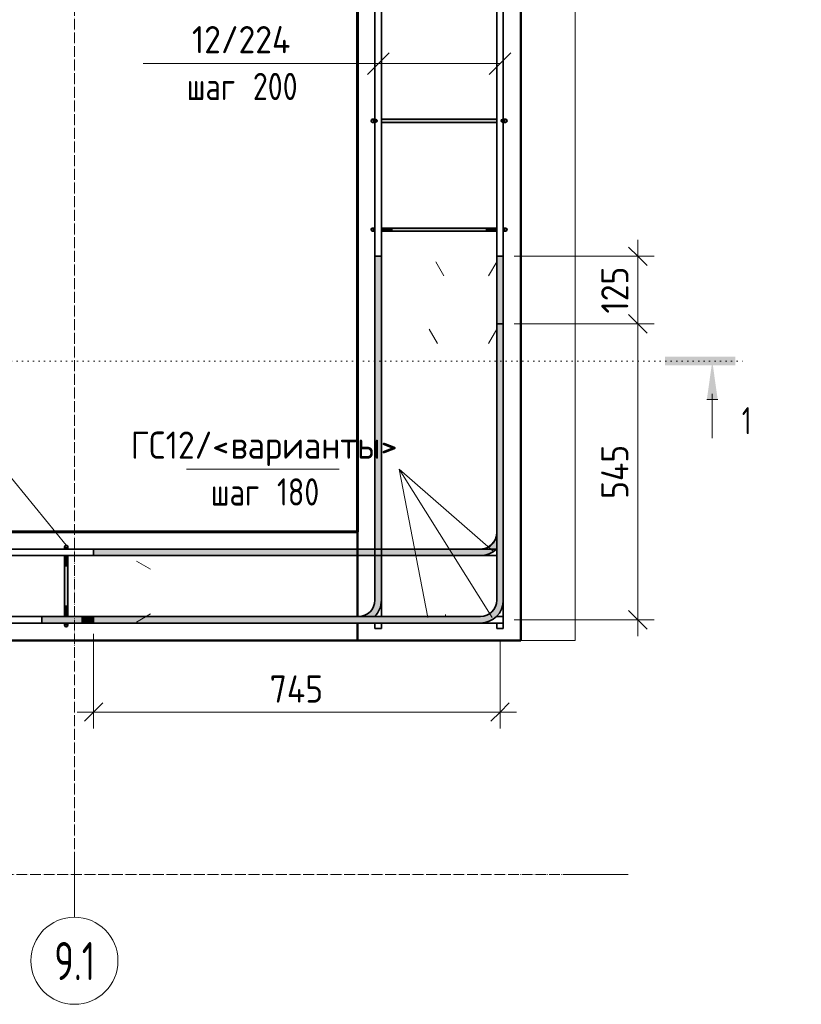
# Model space of a CAD drawing. Header units: millimetres. Extents: x 20745 to 44684, y -2139 to 75713.
# Tile 19 of 28: x 23899 to 25336, y 72157 to 73966. Entities that reach past the tile are written whole.
import ezdxf

# ---------------------------------------------------------------- set-up
doc = ezdxf.new("R2010")
doc.units = ezdxf.units.MM
doc.linetypes.add('02 Штрихпунктирная _20 мм_', pattern=[25, 20, -2.5, 0, -2.5])
doc.linetypes.add('04 Пунктир 10мм', pattern=[10, 0, -10])
for name, color, linetype, lineweight in [('AA_Dim', 7, 'Continuous', 9), ('AA_Dim-20', 7, 'Continuous', 9), ('AA_Linii', 7, 'Continuous', 9), ('AA_Oformlenie', 7, 'Continuous', 9), ('AA_Razrez', 7, 'Continuous', 9), ('AA_Vinoska', 7, 'Continuous', 9), ('AF_Element', 7, 'Continuous', 60), ('AF_Element_Опалубка', 7, 'Continuous', 20), ('AF_Stena_Опалубка', 7, 'Continuous', 20), ('KR_Armatura', 7, 'Continuous', 20), ('KR_Armatura_Tonkie', 7, 'Continuous', 20), ('KR_Fundament', 7, 'Continuous', 20), ('Оси', 7, 'Continuous', 9)]:
    doc.layers.add(name, color=color, linetype=linetype, lineweight=lineweight)
doc.styles.add('ISOCPEUR', font='isocpeur.ttf', dxfattribs={"width": 0.7, "height": 70})
doc.styles.add('ISOCPEUR_1', font='isocpeur.ttf', dxfattribs={"width": 0.7, "height": 50})
doc.styles.add('ISOCPEUR_2', font='isocpeur.ttf', dxfattribs={"width": 0.9, "height": 50})
doc.styles.add('ISOCPEUR_3', font='isocpeur.ttf', dxfattribs={"width": 0.8, "height": 50})
doc.dimstyles.new('05_Округл_5мм__прозр_', dxfattribs={"dimscale": 304.8, "dimtxt": 49.799059, "dimasz": 0.111549, "dimexe": 0.098425, "dimexo": 0.065617, "dimgap": 0.006562, "dimtad": 1, "dimdec": 0, "dimrnd": 5, "dimdsep": 46, "dimtxsty": 'ISOCPEUR_2', "dimblk1": 'OBLIQUE', "dimblk2": 'OBLIQUE', "dimsah": 1, "dimcen": 0.09, "dimdle": 0.098425, "dimazin": 0, "dimtfac": 1, "dimtdec": 4, "dimtix": 1, "dimtmove": 0, "dimatfit": 3, "dimfxl": 1, "dimtvp": 1, "dimtolj": 1, "dimtzin": 0, "dimlwd": 18, "dimlwe": 18, "dimarcsym": 2})

# ---------------------------------------------------------------- blocks, each defined once
blk = doc.blocks.new('Лестница тип 2 ед2 - Лестница тип 2 ед1-3683842-Арм_КР_-0_100_1 этаж копия 2')
at = {"layer": 'AF_Element'}
for p, q in [((24520.1, 73025), (24520.1, 74915)), ((23320.1, 73025), (24520.1, 73025))]:
    blk.add_line(p, q, dxfattribs=at)
blk = doc.blocks.new('079_Засечки _ЭлУзла_ - d12 А240-3769660-Арм_КР_-0_100_1 этаж копия 2')
at = {"layer": 'AA_Oformlenie'}
for p, q in [((0, 0), (15, -26)), ((112, 0), (97, -26))]:
    blk.add_line(p, q, dxfattribs=at)
blk = doc.blocks.new('079_Засечки _ЭлУзла_ - d12 А240-3772381-Арм_КР_-0_100_1 этаж копия 2')
at = {"layer": 'AA_Oformlenie'}
for p, q in [((0, 0), (15, 26)), ((124, 0), (109, 26))]:
    blk.add_line(p, q, dxfattribs=at)
blk = doc.blocks.new('Ось сетки - d_4мм-2765513-Арм_КР_-0_100_1 этаж копия 2')
at = {"layer": 'Оси'}
for start, end in [(360, 180), (360, 180), (180, 360), (180, 360)]:
    blk.add_arc((0, 0), 4, start, end, dxfattribs=at)
blk = doc.blocks.new('Разрез - Номер узла_ сзади-394133-Арм_КР_-0_100_1 этаж копия 2')
at = {"layer": 'AA_Razrez'}
for points in [[(7.329, 0.404), (7.329, -0.394), (0.873, -0.394), (0.873, 0.404)], [(3.497, -3.533), (2.503, -3.533), (3, 0)]]:
    blk.add_hatch(color=256, dxfattribs=at).paths.add_polyline_path(points)
for p, q in [((2.503, -3.533), (3.497, -3.533)), ((3, -3), (3, -7.096))]:
    blk.add_line(p, q, dxfattribs=at)
blk = doc.blocks.new('042_М_Арматуры - Диам длина поз _ Шаг-2260295-Арм_КР_-0_100_1 этаж копия 2')
at = {"layer": 'AA_Vinoska'}
blk.add_line((-7, 0), (7, 0), dxfattribs=at)
blk = doc.blocks.new('042_М_Арматуры - Диам длина поз _ Комментарий _засечки_-3840671-Арм_КР_-0_100_1 этаж копия 2')
at = {"layer": 'AA_Vinoska'}
blk.add_line((-9, 0), (9, 0), dxfattribs=at)
blk = doc.blocks.new('DIMBLOCK17-Арм_КР_-0_100_1 этаж копия 2')
at = {"layer": 'AA_Dim-20', "lineweight": 30}
for p, q in [((25035.3, 73407), (25018.3, 73424)), ((25035.3, 73407), (25052.3, 73390)), ((25035.3, 72863), (25018.3, 72880)), ((25035.3, 72863), (25052.3, 72846))]:
    blk.add_line(p, q, dxfattribs=at)
at = {"layer": 'AA_Dim-20', "lineweight": 18}
for p, q in [((24808.1, 73407), (25065.3, 73407)), ((25035.3, 73407), (24808.1, 73407)), ((25035.3, 72833), (25035.3, 73407)), ((24808.1, 72863), (25065.3, 72863)), ((25035.3, 72863), (24808.1, 72863))]:
    blk.add_line(p, q, dxfattribs=at)
at = {"layer": 'AA_Dim-20', "color": 0, "lineweight": 18, "insert": (24968, 73085.2), "char_height": 50, "width": 119.518, "attachment_point": 1, "rotation": 90, "line_spacing_factor": 1.149209, "style": 'ISOCPEUR_2'}
blk.add_mtext('545', dxfattribs=at)
blk = doc.blocks.new('_Oblique')
at = {"color": 0, "linetype": 'ByBlock', "lineweight": -2}
blk.add_line((-0.5, -0.5), (0.5, 0.5), dxfattribs=at)
blk = doc.blocks.new('DIMBLOCK18-Арм_КР_-0_100_1 этаж копия 2')
at = {"layer": 'AA_Dim-20', "lineweight": 30}
for p, q in [((25035.3, 73531), (25018.3, 73548)), ((25035.3, 73531), (25052.3, 73514)), ((25035.3, 73407), (25018.3, 73424)), ((25035.3, 73407), (25052.3, 73390))]:
    blk.add_line(p, q, dxfattribs=at)
at = {"layer": 'AA_Dim-20', "lineweight": 18}
for p, q in [((25035.3, 73407), (25035.3, 73561)), ((24808.1, 73531), (25065.3, 73531)), ((25035.3, 73531), (24808.1, 73531)), ((24808.1, 73407), (25065.3, 73407)), ((25035.3, 73407), (24808.1, 73407))]:
    blk.add_line(p, q, dxfattribs=at)
at = {"layer": 'AA_Dim-20', "color": 0, "lineweight": 18, "insert": (24968, 73425.9), "char_height": 50, "width": 103.429, "attachment_point": 1, "rotation": 90, "line_spacing_factor": 1.149209, "style": 'ISOCPEUR_2'}
blk.add_mtext('125', dxfattribs=at)
blk = doc.blocks.new('DIMBLOCK19-Арм_КР_-0_100_1 этаж копия 2')
at = {"layer": 'AA_Dim-20', "lineweight": 18}
for p, q in [((24035.3, 72837), (24035.3, 72663.6)), ((24035.3, 72693.6), (24035.3, 72837)), ((24782.1, 72827), (24782.1, 72663.6)), ((24782.1, 72693.6), (24782.1, 72827)), ((24005.3, 72693.6), (24812.1, 72693.6))]:
    blk.add_line(p, q, dxfattribs=at)
at = {"layer": 'AA_Dim-20', "lineweight": 30}
for p, q in [((24035.3, 72693.6), (24052.3, 72710.6)), ((24782.1, 72693.6), (24799.1, 72710.6)), ((24035.3, 72693.6), (24018.3, 72676.6)), ((24782.1, 72693.6), (24765.1, 72676.6))]:
    blk.add_line(p, q, dxfattribs=at)
at = {"layer": 'AA_Dim-20', "color": 0, "lineweight": 18, "insert": (24358.9, 72760.9), "char_height": 50, "width": 119.518, "attachment_point": 1, "line_spacing_factor": 1.149209, "style": 'ISOCPEUR_2'}
blk.add_mtext('745', dxfattribs=at)

msp = doc.modelspace()

# ---------------------------------------------------------------- hatches: boundary and pattern name
at = {"layer": 'KR_Armatura'}
h = msp.add_hatch(color=256, dxfattribs=at)
edge = h.paths.add_edge_path()
edge.add_arc((24553.7513, 73780), 3, 0, 360)
for points in [[(24553.7513, 73777), (24556.7513, 73780), (24553.7513, 73783), (24550.7513, 73780)], [(24786.3719, 73777), (24789.3719, 73780), (24786.3719, 73783), (24783.3719, 73780)]]:
    msp.add_hatch(color=256, dxfattribs=at).paths.add_polyline_path(points)
h = msp.add_hatch(color=256, dxfattribs=at)
edge = h.paths.add_edge_path()
edge.add_arc((24786.3719, 73780), 3, 0, 360)
at = {"layer": 'KR_Armatura_Tonkie'}
for points in [[(24547.2852, 73777.1022), (24548.0616, 73783), (24546.5616, 73782.5981), (24545.4635, 73781.5), (24545.0616, 73780), (24545.4635, 73778.5), (24546.5616, 73777.4019)], [(24553.7513, 73777), (24553.7513, 73783), (24548.0616, 73783), (24548.5606, 73777)], [(24672.0211, 73777), (24776.0616, 73777), (24776.0616, 73783), (24564.0616, 73783), (24564.0616, 73777)], [(24791.5627, 73777), (24792.0616, 73783), (24786.3719, 73783), (24786.3719, 73777)], [(24792.8381, 73777.1022), (24793.5616, 73777.4019), (24794.6597, 73778.5), (24795.0616, 73780), (24794.6597, 73781.5), (24793.5616, 73782.5981), (24792.0616, 73783)], [(24548.5606, 73777), (24548.0616, 73780.7765), (24548.0616, 73777)], [(24792.0616, 73777), (24791.8767, 73780.7765), (24791.5627, 73777)], [(24547.2852, 73577.1022), (24548.0616, 73583), (24546.5616, 73582.5981), (24545.4635, 73581.5), (24545.0616, 73580), (24545.4635, 73578.5), (24546.5616, 73577.4019)], [(24547.2852, 73577.1022), (24548.0616, 73583), (24546.5616, 73582.5981), (24545.4635, 73581.5), (24545.0616, 73580), (24545.4635, 73578.5), (24546.5616, 73577.4019)], [(24548.0616, 73577), (24552.0616, 73577), (24552.0616, 73583), (24548.0616, 73583), (24548.0616, 73577.1022)], [(24583.0749, 73577), (24583.0749, 73583), (24564.0616, 73583), (24564.0616, 73577)], [(24672.0211, 73577), (24757.0483, 73577), (24757.0483, 73583), (24583.0749, 73583), (24583.0749, 73577)], [(24776.0616, 73577), (24776.0616, 73583), (24757.0483, 73583), (24757.0483, 73577)], [(24792.0616, 73577), (24792.0616, 73583), (24788.0616, 73583), (24788.0616, 73577), (24788.9862, 73577)], [(24792.8381, 73577.1022), (24793.5616, 73577.4019), (24794.6597, 73578.5), (24795.0616, 73580), (24794.6597, 73581.5), (24793.5616, 73582.5981), (24792.0616, 73583)], [(24792.8381, 73577.1022), (24793.5616, 73577.4019), (24794.6597, 73578.5), (24795.0616, 73580), (24794.6597, 73581.5), (24793.5616, 73582.5981), (24792.0616, 73583)], [(24564.0616, 72899), (24564.0616, 73531), (24552.0616, 73531), (24552.0616, 72899)], [(24788.0616, 73407), (24788.0616, 73531), (24776.0616, 73531), (24776.0616, 73407)], [(24788.0616, 72899), (24788.0616, 73407), (24776.0616, 73407), (24776.0616, 72899)], [(24746.0616, 72981), (24756.932, 72982.4311), (24767.0616, 72986.6269), (24776.0616, 72993.6945), (24776.0616, 73023), (24775.0394, 73015.2354), (24772.0424, 73008), (24767.2748, 73001.7868), (24761.0616, 72997.0192), (24753.8262, 72994.0222), (24746.0616, 72993)], [(23982.8111, 72993), (23988.0639, 72993), (23988.0639, 72997), (23982.0639, 72997), (23982.0639, 72993)], [(23988.0639, 72997), (23987.6619, 72998.5), (23986.0174, 72999.8244), (23985.0639, 73000), (23983.5639, 72999.5981), (23982.4658, 72998.5), (23982.1661, 72997.7765), (23986.0174, 72997.2694)], [(23988.0639, 72997), (23987.6619, 72998.5), (23986.0174, 72999.8244), (23985.0639, 73000), (23983.5639, 72999.5981), (23982.4658, 72998.5), (23982.1661, 72997.7765), (23986.0174, 72997.2694)], [(24034.9035, 72981), (24746.0616, 72981), (24746.0616, 72993), (24034.9035, 72993)], [(23982.0639, 72961.9867), (23988.0639, 72961.9867), (23988.0639, 72981), (23982.0639, 72981)], [(23988.0639, 72888.0133), (23988.0639, 72961.9867), (23982.0639, 72961.9867), (23982.0639, 72888.0133), (23986.0174, 72888.0133)], [(24539.3821, 72869), (24551.3672, 72869), (24551.7601, 72869.3015), (24558.4347, 72878), (24562.6305, 72888.1296), (24564.0616, 72899), (24552.0616, 72899), (24551.0394, 72891.2354), (24548.0424, 72884), (24543.2748, 72877.7868), (24537.0616, 72873.0192), (24529.8262, 72870.0222), (24522.0616, 72869), (24531.6557, 72869)], [(24746.0616, 72857), (24756.932, 72858.4311), (24767.0616, 72862.6269), (24775.7601, 72869.3015), (24782.4347, 72878), (24786.6305, 72888.1296), (24788.0616, 72899), (24776.0616, 72899), (24775.0394, 72891.2354), (24772.0424, 72884), (24767.2748, 72877.7868), (24761.0616, 72873.0192), (24753.8262, 72870.0222), (24746.0616, 72869)], [(23982.0639, 72869), (23988.0639, 72869), (23988.0639, 72888.0133), (23982.0639, 72888.0133)], [(23986.0174, 72857), (24014.0639, 72857), (24014.0639, 72869), (23940.4179, 72869), (23940.4179, 72857)], [(24014.0639, 72857), (24035.2699, 72857), (24035.2699, 72869), (24014.0639, 72869)], [(24035.2699, 72857), (24746.0616, 72857), (24746.0616, 72869), (24035.2699, 72869)], [(23988.0639, 72853), (23988.0639, 72857), (23982.0639, 72857), (23982.1661, 72853), (23986.0174, 72853)], [(23985.0639, 72850), (23986.5639, 72850.4019), (23987.6619, 72851.5), (23988.0639, 72853), (23982.1661, 72852.2235), (23982.4658, 72851.5), (23983.5639, 72850.4019), (23984.2874, 72850.1022)], [(23985.0639, 72850), (23986.5639, 72850.4019), (23987.6619, 72851.5), (23988.0639, 72853), (23982.1661, 72852.2235), (23982.4658, 72851.5), (23983.5639, 72850.4019), (23984.2874, 72850.1022)]]:
    msp.add_hatch(color=256, dxfattribs=at).paths.add_polyline_path(points)

# ---------------------------------------------------------------- linework, layer by layer
at = {"layer": 'AA_Linii'}
for p, q in [((24682.0616, 72871), (24682.0616, 72873)), ((24758.0616, 72871), (24758.0616, 72873))]:
    msp.add_line(p, q, dxfattribs=at)
at = {"layer": 'AA_Razrez', "linetype": '04 Пунктир 10мм'}
msp.add_line((21117.2317, 73338.4996), (25232.1429, 73338.4996), dxfattribs=at)
at = {"layer": 'AA_Vinoska'}
for p, q in [((24558.6801, 73885), (24578.6801, 73905)), ((24782.0616, 73885), (24802.0616, 73905)), ((24782.0616, 73885), (24486.2021, 73885)), ((24558.6801, 73885), (24486.2021, 73885)), ((24558.6801, 73885), (24538.6801, 73865)), ((24782.0616, 73885), (24762.0616, 73865)), ((23985.0639, 73000), (23870.7491, 73139.9284)), ((24649.5539, 72867.3103), (24596.5049, 73139.9284)), ((24767.7513, 72867.4004), (24596.5049, 73139.9284)), ((24769.7771, 72989.0427), (24596.5049, 73139.9284))]:
    msp.add_line(p, q, dxfattribs=at)
at = {"layer": 'AF_Stena_Опалубка', "color": 5, "lineweight": 50}
for p, q in [((24820.0616, 72825), (24820.0616, 75115)), ((24520.0616, 75071), (24520.0616, 72869)), ((24520.0616, 73025), (23320.0616, 73025)), ((24520.0616, 72869), (24520.0616, 73025)), ((24520.0616, 72825), (24520.0616, 72857)), ((24520.0616, 72857), (24520.0616, 72825)), ((21430.0616, 72825), (24520.0616, 72825)), ((24520.0616, 72825), (24820.0616, 72825))]:
    msp.add_line(p, q, dxfattribs=at)
at = {"layer": 'KR_Armatura'}
for p, q in [((24548.0616, 73783), (24553.7513, 73783)), ((24553.7513, 73783), (24550.7513, 73780)), ((24556.7513, 73780), (24553.7513, 73783)), ((24786.3719, 73783), (24783.3719, 73780)), ((24786.3719, 73783), (24792.0616, 73783)), ((24789.3719, 73780), (24786.3719, 73783)), ((24549.2283, 73777), (24553.7513, 73777)), ((24550.7513, 73780), (24553.7513, 73777)), ((24553.7513, 73777), (24556.7513, 73780)), ((24783.3719, 73780), (24786.3719, 73777)), ((24786.3719, 73777), (24789.3719, 73780)), ((24786.3719, 73777), (24790.8949, 73777))]:
    msp.add_line(p, q, dxfattribs=at)
for centre in [(24553.7513, 73780), (24786.3719, 73780)]:
    msp.add_circle(centre, 3, dxfattribs=at)
for centre, start, end in [((24548.0616, 73780), 90, 270), ((24792.0616, 73780), 270, 90)]:
    msp.add_arc(centre, 3, start, end, dxfattribs=at)
at = {"layer": 'KR_Armatura_Tonkie', "lineweight": 35}
for p, q in [((24564.0616, 72993), (24564.0616, 74947)), ((24776.0616, 73023), (24776.0616, 74917)), ((24552.0616, 73783), (24552.0616, 74177)), ((24788.0616, 73783), (24788.0616, 74177)), ((24552.0616, 73783), (24552.0616, 73977)), ((24552.0616, 73783), (24552.0616, 73977)), ((24564.0616, 73783), (24564.0616, 73977)), ((24564.0616, 73783), (24564.0616, 73977)), ((24776.0616, 73783), (24776.0616, 73977)), ((24776.0616, 73783), (24776.0616, 73977)), ((24788.0616, 73783), (24788.0616, 73977)), ((24788.0616, 73783), (24788.0616, 73977)), ((24548.0616, 73783), (24551.8975, 73783)), ((24776.0616, 73783), (24564.0616, 73783)), ((24564.0616, 73783), (24583.0749, 73783)), ((24756.9987, 73783), (24583.1245, 73783)), ((24757.0483, 73783), (24776.0616, 73783)), ((24788.2257, 73783), (24792.0616, 73783)), ((24548.0616, 73777), (24551.8975, 73777)), ((24552.0616, 72993), (24552.0616, 73777)), ((24552.0616, 73583), (24552.0616, 73777)), ((24552.0616, 73583), (24552.0616, 73777)), ((24564.0616, 73583), (24564.0616, 73777)), ((24564.0616, 73583), (24564.0616, 73777)), ((24776.0616, 73777), (24564.0616, 73777)), ((24564.0616, 73777), (24583.0749, 73777)), ((24756.9987, 73777), (24583.1245, 73777)), ((24757.0483, 73777), (24776.0616, 73777)), ((24776.0616, 73583), (24776.0616, 73777)), ((24776.0616, 73583), (24776.0616, 73777)), ((24788.0616, 72847), (24788.0616, 73777)), ((24788.0616, 73583), (24788.0616, 73777)), ((24788.0616, 73583), (24788.0616, 73777)), ((24788.2257, 73777), (24792.0616, 73777)), ((24548.0616, 73583), (24551.8975, 73583)), ((24564.0616, 73583), (24583.0749, 73583)), ((24583.0749, 73577), (24583.0749, 73583)), ((24756.9987, 73583), (24583.1245, 73583)), ((24757.0483, 73583), (24776.0616, 73583)), ((24757.0483, 73577), (24757.0483, 73583)), ((24788.2257, 73583), (24792.0616, 73583)), ((24548.0616, 73577), (24551.8975, 73577)), ((24552.0616, 72993), (24552.0616, 73577)), ((24552.0616, 72993), (24552.0616, 73577)), ((24564.0616, 72993), (24564.0616, 73577)), ((24564.0616, 72993), (24564.0616, 73577)), ((24564.0616, 73577), (24583.0749, 73577)), ((24756.9987, 73577), (24583.1245, 73577)), ((24757.0483, 73577), (24776.0616, 73577)), ((24776.0616, 73023), (24776.0616, 73577)), ((24776.0616, 73023), (24776.0616, 73577)), ((24788.0616, 72847), (24788.0616, 73577)), ((24788.0616, 72847), (24788.0616, 73577)), ((24788.2257, 73577), (24792.0616, 73577)), ((24564.0616, 73531), (24552.0616, 73531)), ((24552.0616, 72899), (24552.0616, 73531)), ((24552.0616, 72993), (24552.0616, 73531)), ((24564.0616, 72899), (24564.0616, 73531)), ((24564.0616, 72993), (24564.0616, 73531)), ((24776.0616, 73531), (24776.0616, 73023)), ((24776.0616, 73531), (24788.0616, 73531)), ((24776.0616, 73531), (24776.0616, 73023)), ((24788.0616, 73531), (24788.0616, 73023)), ((24788.0616, 73531), (24788.0616, 73023)), ((24776.0616, 73407), (24776.0616, 72899)), ((24776.0616, 73407), (24788.0616, 73407)), ((24776.0616, 73407), (24776.0616, 72899)), ((24776.0616, 73407), (24788.0616, 73407)), ((24788.0616, 73407), (24788.0616, 72899)), ((24788.0616, 73407), (24788.0616, 72899)), ((21474.0616, 72993), (24776.0616, 72993)), ((23788.0639, 72993), (23982.0639, 72993)), ((23982.0639, 72997), (23982.0639, 72993.1641)), ((23988.0639, 72997), (23988.0639, 72993.1641)), ((23988.0639, 72993), (24552.0616, 72993)), ((24552.0616, 72993), (24014.0639, 72993)), ((24746.0616, 72993), (24034.9035, 72993)), ((24034.9035, 72993), (24034.9035, 72981)), ((24564.0616, 72993), (24746.0616, 72993)), ((24746.0616, 72993), (24564.0616, 72993)), ((24775.3672, 72993), (24776.0616, 72993)), ((24776.0616, 72993), (24776.0616, 72993.6945)), ((24776.0616, 72993), (24776.0616, 72993.6945)), ((24776.0616, 72993), (24776.0616, 72993.6945)), ((24788.0616, 72981), (24788.0616, 72993)), ((24788.0616, 72981), (24788.0616, 72993)), ((21474.0616, 72981), (24776.0616, 72981)), ((23788.0639, 72981), (23982.0639, 72981)), ((23982.0639, 72981), (23982.0639, 72961.9867)), ((23988.0639, 72981), (23988.0639, 72961.9867)), ((23988.0639, 72981), (24552.0616, 72981)), ((24552.0616, 72981), (24014.0639, 72981)), ((24746.0616, 72981), (24034.9035, 72981)), ((24552.0616, 72899), (24552.0616, 72981)), ((24552.0616, 72899), (24552.0616, 72981)), ((24552.0616, 72899), (24552.0616, 72981)), ((24552.0616, 72899), (24552.0616, 72981)), ((24564.0616, 72981), (24776.0616, 72981)), ((24564.0616, 72899), (24564.0616, 72981)), ((24746.0616, 72981), (24564.0616, 72981)), ((24564.0616, 72869), (24564.0616, 72981)), ((24564.0616, 72869), (24564.0616, 72981)), ((24564.0616, 72869), (24564.0616, 72981)), ((24776.0616, 72899), (24776.0616, 72981)), ((24776.0616, 72899), (24776.0616, 72981)), ((24776.0616, 72899), (24776.0616, 72981)), ((23982.0639, 72961.9867), (23988.0639, 72961.9867)), ((23982.0639, 72888.0629), (23982.0639, 72961.9371)), ((23988.0639, 72888.0629), (23988.0639, 72961.9371)), ((23982.0639, 72888.0133), (23982.0639, 72869)), ((23982.0639, 72888.0133), (23988.0639, 72888.0133)), ((23988.0639, 72888.0133), (23988.0639, 72869)), ((21504.0616, 72869), (24746.0616, 72869)), ((23788.0639, 72869), (23982.0639, 72869)), ((23940.4179, 72869), (24522.0616, 72869)), ((23940.4179, 72857), (23940.4179, 72869)), ((23988.0639, 72869), (24522.0616, 72869)), ((24014.0616, 72869), (24522.0616, 72869)), ((24746.0616, 72869), (24014.0639, 72869)), ((24014.0639, 72869), (24014.0639, 72857)), ((24746.0616, 72869), (24035.2699, 72869)), ((24035.2699, 72869), (24035.2699, 72857)), ((24551.3672, 72869), (24552.0616, 72869)), ((24552.0616, 72869), (24552.0616, 72869.6945)), ((24552.0616, 72869), (24552.0616, 72869.6945)), ((24552.0616, 72869), (24552.0616, 72869.6945)), ((24564.0616, 72869), (24746.0616, 72869)), ((24775.3672, 72869), (24788.0616, 72869)), ((24775.3672, 72869), (24776.0616, 72869)), ((24776.0616, 72869), (24776.0616, 72869.6945)), ((24776.0616, 72869), (24776.0616, 72869.6945)), ((24776.0616, 72869), (24776.0616, 72869.6945)), ((24788.0616, 72857), (24788.0616, 72869)), ((24788.0616, 72857), (24788.0616, 72869)), ((21452.0616, 72857), (24788.0616, 72857)), ((23788.0639, 72857), (23982.0639, 72857)), ((23940.4179, 72857), (24522.0616, 72857)), ((23982.0639, 72856.8359), (23982.0639, 72853)), ((23988.0639, 72857), (24552.0616, 72857)), ((23988.0639, 72856.8359), (23988.0639, 72853)), ((24014.0616, 72857), (24522.0616, 72857)), ((24746.0616, 72857), (24014.0639, 72857)), ((24746.0616, 72857), (24035.2699, 72857)), ((24552.0616, 72847), (24552.0616, 72857)), ((24552.0616, 72847), (24552.0616, 72857)), ((24552.0616, 72847), (24552.0616, 72857)), ((24564.0616, 72847), (24552.0616, 72847)), ((24564.0616, 72847), (24552.0616, 72847)), ((24564.0616, 72847), (24552.0616, 72847)), ((24564.0616, 72857), (24776.0616, 72857)), ((24564.0616, 72847), (24564.0616, 72857)), ((24564.0616, 72847), (24564.0616, 72857)), ((24564.0616, 72847), (24564.0616, 72857)), ((24776.0616, 72847), (24776.0616, 72857)), ((24776.0616, 72847), (24776.0616, 72857)), ((24776.0616, 72847), (24776.0616, 72857)), ((24788.0616, 72847), (24776.0616, 72847)), ((24788.0616, 72847), (24776.0616, 72847)), ((24788.0616, 72847), (24776.0616, 72847))]:
    msp.add_line(p, q, dxfattribs=at)
for centre, radius, start, end in [((24548.0616, 73780), 3, 90, 270), ((24548.0616, 73780), 3, 90, 270), ((24792.0616, 73780), 3, 270, 90), ((24792.0616, 73780), 3, 270, 90), ((24548.0616, 73580), 3, 90, 270), ((24548.0616, 73580), 3, 90, 270), ((24792.0616, 73580), 3, 270, 90), ((24792.0616, 73580), 3, 270, 90), ((24746.0616, 73023), 30, 270, 0), ((24746.0616, 73023), 30, 330.0820744, 0), ((24746.0616, 73023), 30, 270, 330), ((23985.0639, 72997), 3, 0, 180), ((23985.0639, 72997), 3, 0, 180), ((24746.0616, 73023), 42, 270, 315.6776046), ((24746.0616, 73023), 42, 314.3223954, 315.6776046), ((24522.0616, 72899), 30, 270, 0), ((24522.0616, 72899), 30, 270, 0), ((24522.0616, 72899), 42, 314.3223954, 0), ((24746.0616, 72899), 30, 270, 0), ((24746.0616, 72899), 42, 270, 0), ((24746.0616, 72899), 30, 270, 0), ((24746.0616, 72899), 42, 270, 0), ((24522.0616, 72899), 42, 314.3223954, 315.6776046), ((23985.0639, 72853), 3, 180, 0), ((23985.0639, 72853), 3, 180, 0)]:
    msp.add_arc(centre, radius, start, end, dxfattribs=at)
at = {"layer": 'KR_Fundament'}
for p, q in [((24920.0616, 72825), (24920.0616, 75215)), ((21430.0616, 72825), (24820.0616, 72825)), ((24820.0616, 72825), (24920.0616, 72825))]:
    msp.add_line(p, q, dxfattribs=at)
at = {"layer": 'Оси', "linetype": '02 Штрихпунктирная _20 мм_'}
for p, q in [((24000.0616, 72416.549), (24000.0616, 75393.1941)), ((24917.3063, 72395), (21008.7181, 72395))]:
    msp.add_line(p, q, dxfattribs=at)
at = {"layer": 'Оси'}
for p, q in [((24000.0616, 72316.549), (24000.0616, 72416.549)), ((25017.3063, 72395), (24917.3063, 72395))]:
    msp.add_line(p, q, dxfattribs=at)

# ---------------------------------------------------------------- block references
at = {"layer": 'AA_Oformlenie'}
msp.add_blockref('079_Засечки _ЭлУзла_ - d12 А240-3769660-Арм_КР_-0_100_1 этаж копия 2', (24664.0616, 73521), dxfattribs=at)
for name, p, rotation in [('079_Засечки _ЭлУзла_ - d12 А240-3772381-Арм_КР_-0_100_1 этаж копия 2', (24776.0616, 73397), 180), ('079_Засечки _ЭлУзла_ - d12 А240-3769660-Арм_КР_-0_100_1 этаж копия 2', (24114.0616, 72859), 90)]:
    msp.add_blockref(name, p, dxfattribs=dict(at, rotation=rotation))
at = {"layer": 'AA_Razrez', "extrusion": (0, 0, -1), "xscale": 19.99999999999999, "yscale": 19.99999999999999, "zscale": 19.99999999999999}
msp.add_blockref('Разрез - Номер узла_ сзади-394133-Арм_КР_-0_100_1 этаж копия 2', (-25232.1429, 73338.4996), dxfattribs=at)
at = {"layer": 'AA_Vinoska', "xscale": 19.99999999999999, "yscale": 19.99999999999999, "zscale": 19.99999999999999}
for name, p in [('042_М_Арматуры - Диам длина поз _ Комментарий _засечки_-3840671-Арм_КР_-0_100_1 этаж копия 2', (24306.2021, 73885)), ('042_М_Арматуры - Диам длина поз _ Шаг-2260295-Арм_КР_-0_100_1 этаж копия 2', (24346.2021, 73139.9284))]:
    msp.add_blockref(name, p, dxfattribs=at)
at = {"layer": 'AF_Element_Опалубка'}
msp.add_blockref('Лестница тип 2 ед2 - Лестница тип 2 ед1-3683842-Арм_КР_-0_100_1 этаж копия 2', (0, 0), dxfattribs=at)
at = {"layer": 'Оси', "xscale": 19.99999999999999, "yscale": 19.99999999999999, "zscale": 19.99999999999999}
msp.add_blockref('Ось сетки - d_4мм-2765513-Арм_КР_-0_100_1 этаж копия 2', (24000.0616, 72236.549), dxfattribs=at)

# ---------------------------------------------------------------- texts
at = {"layer": 'AA_Razrez', "insert": (25226.5314, 73253.9379), "char_height": 50, "width": 21.324887, "attachment_point": 1, "style": 'ISOCPEUR_1'}
msp.add_mtext('\\fISOCPEUR|b0|i0|c204|p34|;\\W.7;1', dxfattribs=at)
at = {"layer": 'AA_Vinoska', "char_height": 50, "attachment_point": 1}
for s, insert, width, style in [('12/224', (24215.9449, 73954.0821), 226.556887, 'ISOCPEUR_2'), ('шаг', (24206.2349, 73868.101), 116.7257, 'ISOCPEUR_3'), (' 200', (24302.5432, 73868.101), 133.4008, 'ISOCPEUR_3'), ('ГС', (24103.4849, 73209.0105), 77.924025, 'ISOCPEUR_2'), ('12/<', (24167.7787, 73209.0105), 144.30375, 'ISOCPEUR_2'), ('\\fISOCPEUR|b0|i0|c204|p34|;\\W.9;>', (24563.0662, 73209.0105), 38.962012, 'ISOCPEUR_2'), ('варианты', (24286.8412, 73209.0105), 334.7847, 'ISOCPEUR_2'), ('шаг', (24250.4749, 73123.0294), 116.7257, 'ISOCPEUR_3'), (' 180', (24346.7832, 73123.0294), 123.1392, 'ISOCPEUR_3')]:
    msp.add_mtext(s, dxfattribs=dict(at, insert=insert, width=width, style=style))
at = {"layer": 'Оси', "insert": (23963.0055, 72271.0182), "char_height": 70, "width": 89.789, "attachment_point": 1, "style": 'ISOCPEUR'}
msp.add_mtext('9.1', dxfattribs=at)

# ---------------------------------------------------------------- dimensions: what is measured, and where the dimension line sits
at = {"layer": 'AA_Dim', "lineweight": 18}
for base, p1, p2, override, picture, middle in [((25035.3329, 73531), (24788.0616, 73407), (24788.0616, 73531), {"dimpost": '<>', "dimfxl": 124}, 'DIMBLOCK18-Арм_КР_-0_100_1 этаж копия 2', (25008.3329, 73469)), ((25035.3329, 73407), (24788.0616, 72863), (24788.0616, 73407), {"dimpost": '<>', "dimfxl": 544}, 'DIMBLOCK17-Арм_КР_-0_100_1 этаж копия 2', (25008.3329, 73135))]:
    dim = msp.add_linear_dim(base=base, p1=p1, p2=p2, angle=90, dimstyle='05_Округл_5мм__прозр_', override=override, dxfattribs=at)
    dim.commit()
    dim.dimension.update_dxf_attribs({"geometry": picture, "text_midpoint": middle})
dim = msp.add_linear_dim(base=(24782.0616, 72693.6041), p1=(24035.2699, 72857), p2=(24782.0616, 72847), dimstyle='05_Округл_5мм__прозр_', override={"dimpost": '<>', "dimfxl": 746.858665}, dxfattribs=at)
dim.commit()
dim.dimension.update_dxf_attribs({"geometry": 'DIMBLOCK19-Арм_КР_-0_100_1 этаж копия 2', "text_midpoint": (24408.6658, 72720.6041)})

doc.saveas('drawing.dxf')
